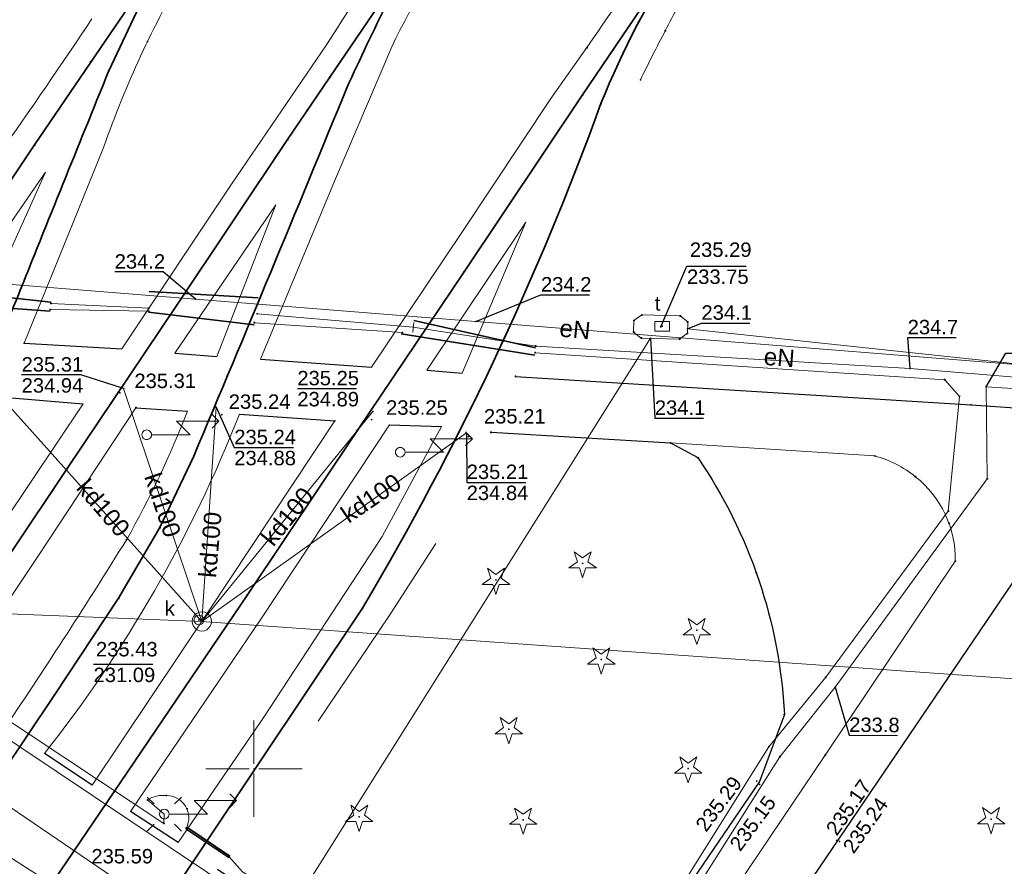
# Model space of a CAD drawing. Header units: metres. Extents: x 6603648 to 6604252, y 5739748 to 5740166.
# Tile 61 of 98: x 6603838 to 6603889, y 5740045 to 5740089. Entities that reach past the tile are written whole.
import ezdxf
from ezdxf.enums import TextEntityAlignment as Align

# ---------------------------------------------------------------- set-up
doc = ezdxf.new("R2010")
doc.units = ezdxf.units.M
doc.header["$PDSIZE"] = 0.75
doc.linetypes.add('ARK_LIN', pattern=[50, 50, 0])
doc.layers.get('0').update_dxf_attribs({"color": 252, "linetype": 'CONTINUOUS'})
for name, color, linetype, lineweight in [('GSLKOU', 252, 'CONTINUOUS', 18), ('GSLKRW', 252, 'CONTINUOUS', 25), ('GSLTTR', 252, 'CONTINUOUS', 35), ('GSPPRB', 252, 'CONTINUOUS', 18), ('GSPRDI', 252, 'CONTINUOUS', 18), ('GSPWPS', 252, 'CONTINUOUS', 13), ('GSPWPS_O', 252, 'CONTINUOUS', 13), ('GSSKOA', 252, 'CONTINUOUS', 18), ('GULENN', 252, 'CONTINUOUS', 18), ('GULENN_O', 252, 'CONTINUOUS', 18), ('GULEOR', 252, 'CONTINUOUS', 35), ('GULEWN', 252, 'CONTINUOUS', 18), ('GULKDP', 252, 'CONTINUOUS', 18), ('GULKDP_O', 252, 'CONTINUOUS', 18), ('GULKSP', 252, 'CONTINUOUS', 18), ('GULTPR', 252, 'CONTINUOUS', 18), ('GULWOP', 252, 'CONTINUOUS', 18), ('GUPEZC', 252, 'CONTINUOUS', 18), ('GUPISL', 252, 'CONTINUOUS', 18), ('GUPKSD', 252, 'CONTINUOUS', 18), ('GUPKWZ', 252, 'CONTINUOUS', 18), ('GUPKWZ_O', 252, 'CONTINUOUS', 18), ('GUPTWZ', 252, 'CONTINUOUS', 18), ('GUPTWZ_O', 252, 'CONTINUOUS', 18), ('GUSIKP', 252, 'CONTINUOUS', 18), ('PKT_ARK', 252, 'ARK_LIN', 18)]:
    doc.layers.add(name, color=color, linetype=linetype, lineweight=lineweight)
for name, color, linetype in [('GUPESH', 252, 'CONTINUOUS'), ('GUPESH_O', 252, 'CONTINUOUS'), ('GUPKSH', 252, 'CONTINUOUS'), ('GUPKSH_O', 252, 'CONTINUOUS'), ('GUPTSH', 252, 'CONTINUOUS'), ('GUPTSH_O', 252, 'CONTINUOUS')]:
    doc.layers.add(name, color=color, linetype=linetype)
doc.styles.add('Arial', font='arial.ttf')

# ---------------------------------------------------------------- blocks, each defined once
blk = doc.blocks.new('GSPPRB0')
blk.add_lwpolyline([(-0.007955, 0.0225), (0.007955, 0.0225), (0.0225, 0.007955), (0.0225, -0.007955), (0.007955, -0.0225), (-0.007955, -0.0225), (-0.0225, -0.007955), (-0.0225, 0.007955)], close=True)
blk = doc.blocks.new('GSPWPS1')
blk.add_hatch(color=256).paths.add_polyline_path([(0, 0.045), (-0.011647, 0.043467), (-0.0225, 0.038971), (-0.03182, 0.03182), (-0.038971, 0.0225), (-0.043467, 0.011647), (-0.045, 0), (-0.043467, -0.011647), (-0.038971, -0.0225), (-0.03182, -0.03182), (-0.0225, -0.038971), (-0.011647, -0.043467), (0, -0.045), (0.011647, -0.043467), (0.0225, -0.038971), (0.03182, -0.03182), (0.038971, -0.0225), (0.043467, -0.011647), (0.045, 0), (0.043467, 0.011647), (0.038971, 0.0225), (0.03182, 0.03182), (0.0225, 0.038971), (0.011647, 0.043467)])
blk = doc.blocks.new('GUPISL1_5')
for points in [[(3.396745, 1.05234), (3.75, 0.7), (3.396745, 0.34766)], [(0.25, 0), (2.25, 0), (1.55, 0.7), (3.75, 0.7)]]:
    blk.add_lwpolyline(points)
blk.add_lwpolyline([(0.25, 0), (0.241481, -0.064705), (0.216506, -0.125), (0.176777, -0.176777), (0.125, -0.216506), (0.064705, -0.241481), (0, -0.25), (-0.064705, -0.241481), (-0.125, -0.216506), (-0.176777, -0.176777), (-0.216506, -0.125), (-0.241481, -0.064705), (-0.25, 0), (-0.241481, 0.064705), (-0.216506, 0.125), (-0.176777, 0.176777), (-0.125, 0.216506), (-0.064705, 0.241481), (0, 0.25), (0.064705, 0.241481), (0.125, 0.216506), (0.176777, 0.176777), (0.216506, 0.125), (0.241481, 0.064705)], close=True)
blk = doc.blocks.new('GUPEZC1')
blk.add_lwpolyline([(0, 0.25), (0, -0.25)])
blk = doc.blocks.new('GUPISL1_10')
for points in [[(-0.883883, 0.883883), (-0.53033, 0.53033)], [(0.883883, 0.883883), (0.53033, 0.53033)], [(-0.883883, -0.883883), (-0.53033, -0.53033)], [(0.883883, -0.883883), (0.53033, -0.53033)]]:
    blk.add_lwpolyline(points)
blk.add_lwpolyline([(0.25, 0), (0.234922, -0.085505), (0.19151, -0.160697), (0.125, -0.216507), (0.064705, -0.241482), (0, -0.25), (-0.064705, -0.241482), (-0.125, -0.216507), (-0.183262, -0.170042), (-0.225242, -0.10847), (-0.247207, -0.03726), (-0.247207, 0.03726), (-0.225242, 0.10847), (-0.183262, 0.170042), (-0.125, 0.216507), (-0.05563, 0.243732), (0.018682, 0.2493), (0.091335, 0.232718), (0.155872, 0.195458), (0.20656, 0.14083), (0.238893, 0.07369)], close=True)
blk = doc.blocks.new('GUPESH1')
blk.add_hatch(color=256).paths.add_polyline_path([(0, 0.045), (-0.011647, 0.043467), (-0.0225, 0.038971), (-0.03182, 0.03182), (-0.038971, 0.0225), (-0.043467, 0.011647), (-0.045, 0), (-0.043467, -0.011647), (-0.038971, -0.0225), (-0.03182, -0.03182), (-0.0225, -0.038971), (-0.011647, -0.043467), (0, -0.045), (0.011647, -0.043467), (0.0225, -0.038971), (0.03182, -0.03182), (0.038971, -0.0225), (0.043467, -0.011647), (0.045, 0), (0.043467, 0.011647), (0.038971, 0.0225), (0.03182, 0.03182), (0.0225, 0.038971), (0.011647, 0.043467)])
blk = doc.blocks.new('GUPISL1_4')
blk.add_lwpolyline([(0.25, 0), (0.241481, -0.064705), (0.216506, -0.125), (0.176777, -0.176777), (0.125, -0.216506), (0.064705, -0.241481), (0, -0.25), (-0.064705, -0.241481), (-0.125, -0.216506), (-0.176777, -0.176777), (-0.216506, -0.125), (-0.241481, -0.064705), (-0.25, 0), (-0.241481, 0.064705), (-0.216506, 0.125), (-0.176777, 0.176777), (-0.125, 0.216506), (-0.064705, 0.241481), (0, 0.25), (0.064705, 0.241481), (0.125, 0.216506), (0.176777, 0.176777), (0.216506, 0.125), (0.241481, 0.064705)], close=True)
blk = doc.blocks.new('GUPTSH1')
blk.add_hatch(color=256).paths.add_polyline_path([(0, 0.045), (-0.011647, 0.043467), (-0.0225, 0.038971), (-0.03182, 0.03182), (-0.038971, 0.0225), (-0.043467, 0.011647), (-0.045, 0), (-0.043467, -0.011647), (-0.038971, -0.0225), (-0.03182, -0.03182), (-0.0225, -0.038971), (-0.011647, -0.043467), (0, -0.045), (0.011647, -0.043467), (0.0225, -0.038971), (0.03182, -0.03182), (0.038971, -0.0225), (0.043467, -0.011647), (0.045, 0), (0.043467, 0.011647), (0.038971, 0.0225), (0.03182, 0.03182), (0.0225, 0.038971), (0.011647, 0.043467)])
blk = doc.blocks.new('GUPKWZ1_1')
blk.add_lwpolyline([(0.25, 0), (0.241481, -0.064705), (0.216506, -0.125), (0.176777, -0.176777), (0.125, -0.216506), (0.064705, -0.241481), (0, -0.25), (-0.064705, -0.241481), (-0.125, -0.216506), (-0.176777, -0.176777), (-0.216506, -0.125), (-0.241481, -0.064705), (-0.25, 0), (-0.241481, 0.064705), (-0.216506, 0.125), (-0.176777, 0.176777), (-0.125, 0.216506), (-0.064705, 0.241481), (0, 0.25), (0.064705, 0.241481), (0.125, 0.216506), (0.176777, 0.176777), (0.216506, 0.125), (0.241481, 0.064705)], close=True)
blk = doc.blocks.new('GUPKSD1_1')
blk.add_lwpolyline([(0.5, 0), (0.482963, -0.12941), (0.433013, -0.25), (0.353553, -0.353553), (0.25, -0.433013), (0.12941, -0.482963), (0, -0.5), (-0.12941, -0.482963), (-0.25, -0.433013), (-0.353553, -0.353553), (-0.433013, -0.25), (-0.482963, -0.12941), (-0.5, 0), (-0.482963, 0.12941), (-0.433013, 0.25), (-0.353553, 0.353553), (-0.25, 0.433013), (-0.12941, 0.482963), (0, 0.5), (0.12941, 0.482963), (0.25, 0.433013), (0.353553, 0.353553), (0.433013, 0.25), (0.482963, 0.12941)], close=True)
blk = doc.blocks.new('GSPRDI1')
blk.add_hatch(color=256).paths.add_polyline_path([(-0.045, 0), (-0.042798, -0.013906), (-0.036406, -0.02645), (-0.02645, -0.036406), (-0.013906, -0.042798), (0, -0.045), (0.013906, -0.042798), (0.02645, -0.036406), (0.036406, -0.02645), (0.042798, -0.013906), (0.045, 0), (0.042798, 0.013906), (0.036406, 0.02645), (0.02645, 0.036406), (0.013906, 0.042798), (0, 0.045), (-0.013906, 0.042798), (-0.02645, 0.036406), (-0.036406, 0.02645), (-0.042798, 0.013906)])
blk.add_lwpolyline([(0.088531, -0.272471), (-0.231778, -0.713338), (-0.231778, -0.168396), (-0.750048, 0), (-0.231778, 0.168396), (-0.231778, 0.713338), (0.088531, 0.272471), (0.606801, 0.440867), (0.286493, 0), (0.606801, -0.440867)], close=True)
blk = doc.blocks.new('GUPTWZ1_3')
blk.add_lwpolyline([(0.375, -0.25), (-0.375, -0.25), (-0.375, 0.25), (0.375, 0.25)], close=True)
blk = doc.blocks.new('GUPKSH1')
blk.add_hatch(color=256).paths.add_polyline_path([(0, 0.045), (-0.011647, 0.043467), (-0.0225, 0.038971), (-0.03182, 0.03182), (-0.038971, 0.0225), (-0.043467, 0.011647), (-0.045, 0), (-0.043467, -0.011647), (-0.038971, -0.0225), (-0.03182, -0.03182), (-0.0225, -0.038971), (-0.011647, -0.043467), (0, -0.045), (0.011647, -0.043467), (0.0225, -0.038971), (0.03182, -0.03182), (0.038971, -0.0225), (0.043467, -0.011647), (0.045, 0), (0.043467, 0.011647), (0.038971, 0.0225), (0.03182, 0.03182), (0.0225, 0.038971), (0.011647, 0.043467)])
blk = doc.blocks.new('ASS_SYM', base_point=(826.5, 303.25))
at = {"layer": 'PKT_ARK'}
for p, q in [((826.5, 303.5), (826.5, 305.75)), ((826.25, 303.25), (824, 303.25)), ((826.5, 303), (826.5, 300.75)), ((826.75, 303.25), (829, 303.25))]:
    blk.add_line(p, q, dxfattribs=at)
blk.add_point((826.5, 303.25), dxfattribs=at)
blk.add_point((826.5, 303.25), dxfattribs=at)

msp = doc.modelspace()

# ---------------------------------------------------------------- linework, layer by layer
at = {"layer": 'GSLKOU'}
for points in [[(6603861.193, 5740094.398, 0.037077), (6603857.16, 5740087.526)], [(6603853.768, 5740087.618, -0.005685), (6603856.863, 5740092.381)], [(6603846.477, 5740091.553, 0.048072), (6603842.201, 5740082.325)], [(6603867.303, 5740087.479, -0.00518), (6603869.86, 5740091.181)], [(6603871.377, 5740088.361, -0.017481), (6603872.815, 5740090.941)], [(6603836.748, 5740081.906, 0.004046), (6603841.588, 5740088.974)], [(6603870.087, 5740085.805, -0.01027), (6603871.377, 5740088.361)], [(6603849.251, 5740068.434, -0.07369), (6603839.113, 5740050.787)], [(6603846.548, 5740068.58, -0.035498), (6603843.391, 5740061.915)], [(6603843.391, 5740061.915, -0.009113), (6603837.104, 5740052.177)]]:
    msp.add_lwpolyline(points, format="xyb", dxfattribs=at)
for points in [[(6603848.832, 5740080.378), (6603853.768, 5740087.618)], [(6603857.16, 5740087.526), (6603854.189, 5740080.545)], [(6603867.303, 5740087.479), (6603865.426, 5740084.831)], [(6603860.834, 5740077.918), (6603865.426, 5740084.831)], [(6603842.201, 5740082.325), (6603840.352, 5740077.757)], [(6603836.367, 5740076.957), (6603839.167, 5740081.014)], [(6603839.167, 5740081.014), (6603837.272, 5740076.755)], [(6603850.344, 5740071.286), (6603854.189, 5740080.545)], [(6603843.142, 5740071.832), (6603848.832, 5740080.378)], [(6603845.897, 5740071.597), (6603851.133, 5740079.314)], [(6603848.081, 5740071.421), (6603851.133, 5740079.314)], [(6603858.977, 5740070.719), (6603864.134, 5740078.414)], [(6603860.821, 5740070.566), (6603864.134, 5740078.414)], [(6603856.114, 5740070.872), (6603860.834, 5740077.918)], [(6603838.065, 5740072.12), (6603840.352, 5740077.757)], [(6603841.129, 5740068.961), (6603837.021, 5740062.828)], [(6603843.873, 5740068.766), (6603838.806, 5740061.083)], [(6603854.209, 5740068.083), (6603847.666, 5740058.21)], [(6603857.054, 5740067.87), (6603850.355, 5740057.764)], [(6603859.756, 5740067.784), (6603856.67, 5740062.071)], [(6603856.67, 5740062.071), (6603850.517, 5740052.676)], [(6603857.023, 5740057.938), (6603859.458, 5740061.697)], [(6603834.165, 5740054.129), (6603838.806, 5740061.083)], [(6603841.606, 5740049.147), (6603847.666, 5740058.21)], [(6603853.342, 5740052.473), (6603857.023, 5740057.938)], [(6603843.584, 5740047.776), (6603850.355, 5740057.764)], [(6603846.067, 5740046.166), (6603850.517, 5740052.676)]]:
    msp.add_lwpolyline(points, dxfattribs=at)
at = {"layer": 'GSLKRW'}
for points in [[(6603863.595, 5740070.392), (6603887.27, 5740068.916), (6603919.271, 5740066.727), (6603954.045, 5740064.403), (6603988.918, 5740062.151), (6603992.392, 5740062.021, 0.072242), (6603993.843, 5740062.49, 0.131576), (6603996.336, 5740064.821), (6603996.818, 5740066.714), (6603997.119, 5740071.208), (6603997.844, 5740080.934)], [(6603862.323, 5740067.486), (6603871.646, 5740066.932), (6603873.062, 5740066.171, -0.137979), (6603877.561, 5740052.818), (6603876.27, 5740049.331), (6603870.421, 5740040.733, -0.132024), (6603865.996, 5740035.973, -0.29513), (6603861.995, 5740035.473), (6603848.105, 5740044.766)], [(6603891.094, 5740060.944), (6603894.08, 5740060.031, -0.341842), (6603897.42, 5740053.086), (6603896.627, 5740050.7), (6603882.997, 5740030.102, -0.258935), (6603876.114, 5740027.684, -0.358083), (6603872.19, 5740030.846), (6603872.436, 5740034.522), (6603874.688, 5740037.928), (6603889.747, 5740060.134), (6603891.151, 5740060.942)]]:
    msp.add_lwpolyline(points, format="xyb", dxfattribs=at)
for points in [[(6603838.065, 5740072.12), (6603843.142, 5740071.832)], [(6603845.897, 5740071.597), (6603848.081, 5740071.421)], [(6603850.344, 5740071.286), (6603856.114, 5740070.872)], [(6603858.977, 5740070.719), (6603860.821, 5740070.566)], [(6603836.76, 5740069.334), (6603841.129, 5740068.961)], [(6603843.873, 5740068.766), (6603846.548, 5740068.58)], [(6603849.251, 5740068.434), (6603854.209, 5740068.083)], [(6603857.054, 5740067.87), (6603859.756, 5740067.784)], [(6603841.606, 5740049.147), (6603839.113, 5740050.787)], [(6603846.067, 5740046.166), (6603843.584, 5740047.776)]]:
    msp.add_lwpolyline(points, dxfattribs=at)
at = {"layer": 'GSLTTR'}
for points in [[(6603822.85, 5740049.26), (6603824.64, 5740051.94), (6603831.67, 5740062.39), (6603833.08, 5740064.67, 0.022979), (6603835.58, 5740069.38, 0.002556), (6603837.71, 5740074.5, -0.001097), (6603842.46, 5740086.27), (6603844.48, 5740090.56), (6603846.84, 5740094.55), (6603847.2, 5740095.11, -0.024294), (6603849.67, 5740098.47, -0.019913), (6603851.01, 5740100.04, -0.025914), (6603853.24, 5740102.18, -0.020568), (6603854.84, 5740103.47, -0.034496), (6603857.5, 5740105.19, -0.020002), (6603859.38, 5740106.12, -0.028933), (6603862.24, 5740107.2, -0.026836), (6603864.46, 5740107.79, -0.064595), (6603872.92, 5740108.22)], [(6603885.54, 5740107.42, 0.046882), (6603880.06, 5740107.4, 0.0559), (6603874.38, 5740106.27, 0.023051), (6603872.85, 5740105.73, 0.001589), (6603872.68, 5740105.66, 0.030376), (6603869.44, 5740104.07, 0.017979), (6603867.99, 5740103.19, 0.024364), (6603866.39, 5740102.04, 0.011452), (6603864.92, 5740100.75, 0.013215), (6603863.96, 5740099.84, 0.027866), (6603860.67, 5740095.87, 0.010979), (6603859.29, 5740093.83, 0.021165), (6603856.96, 5740089.87, 0.00856), (6603854.83, 5740085.39, -0.002242), (6603846.88, 5740066.25), (6603845.12, 5740062.53), (6603842.97, 5740058.86), (6603839.62, 5740053.81), (6603834.13, 5740045.63), (6603832.32, 5740042.92)], [(6603841.3, 5740036.91), (6603842.98, 5740039.4), (6603847.41, 5740046.02), (6603855.65, 5740058.35, 0.046612), (6603868.03, 5740084.57, -0.047653), (6603872.19, 5740092.58, -0.012001), (6603873.52, 5740094.5, -0.0191), (6603875.23, 5740096.71, -0.020185), (6603876.84, 5740098.51, -0.02508), (6603879.11, 5740100.62, -0.015352), (6603880.66, 5740101.84, -0.037262), (6603883.46, 5740103.69, -0.022236), (6603885.21, 5740104.57, -0.035898), (6603888.42, 5740105.72, -0.082806), (6603898.63, 5740106.56)]]:
    msp.add_lwpolyline(points, format="xyb", dxfattribs=at)
for points in [[(6603818.24, 5740052.35), (6603820.17, 5740055.14), (6603826.02, 5740063.71), (6603831.87, 5740072.41), (6603837.42, 5740080.66), (6603838.61, 5740082.42), (6603841.52, 5740086.73), (6603844.25, 5740090.72), (6603846.84, 5740094.55)], [(6603827.29, 5740046.28), (6603829.1, 5740048.98), (6603834.53, 5740057), (6603840.27, 5740065.55), (6603846, 5740074.1), (6603851.75, 5740082.7), (6603853.95, 5740085.95), (6603859.29, 5740093.83)], [(6603836.72, 5740039.97), (6603838.56, 5740042.65), (6603842.73, 5740048.78), (6603849.66, 5740059.04), (6603855.36, 5740067.57), (6603860.92, 5740075.83), (6603867.08, 5740085.03), (6603872.19, 5740092.58)]]:
    msp.add_lwpolyline(points, dxfattribs=at)
at = {"layer": 'GSSKOA'}
msp.add_lwpolyline([(6603871.646, 5740066.932), (6603882.262, 5740066.255, -0.104051), (6603884.364, 5740065.177, -0.234765), (6603886.443, 5740060.788), (6603879.687, 5740050.708), (6603868.397, 5740033.931, -0.138752), (6603867.503, 5740033.123, -0.254977), (6603865.411, 5740033.201), (6603861.995, 5740035.473, 0.29513), (6603865.996, 5740035.973, 0.132024), (6603870.421, 5740040.733), (6603876.27, 5740049.331), (6603877.561, 5740052.818, 0.137979), (6603873.062, 5740066.171)], format="xyb", close=True, dxfattribs=at)
at = {"layer": 'GULENN'}
for points in [[(6603821.307, 5740081.271), (6603822.642, 5740080.563), (6603832.264, 5740075.585), (6603835.027, 5740075.364), (6603846.967, 5740074.412), (6603861.537, 5740073.25), (6603901.109, 5740070.093), (6603927.157, 5740068.515), (6603964.046, 5740065.464)], [(6603839.454, 5740074.189), (6603844.538, 5740073.93)], [(6603850.167, 5740073.643), (6603858.283, 5740072.946)], [(6603858.283, 5740072.946), (6603864.642, 5740071.967), (6603884.089, 5740070.799), (6603890.391, 5740070.284), (6603902.121, 5740070.153), (6603902.272, 5740072.457), (6603901.817, 5740073.688)], [(6603867.667, 5740033.906), (6603867.242, 5740034.158), (6603867.281, 5740034.728), (6603877.334, 5740050.623), (6603880.203, 5740054.231), (6603888.106, 5740065.069), (6603888.041, 5740069.852), (6603964.333, 5740065.068), (6603969.872, 5740064.72), (6604006.477, 5740062.64), (6604011.74, 5740062.339)]]:
    msp.add_lwpolyline(points, dxfattribs=at)
for points in [[(6603826.93, 5740060.12), (6603826.279, 5740059.782), (6603845.327, 5740047.151), (6603845.347, 5740047.641), (6603844.472, 5740048.374, -0.178975), (6603845.458, 5740048.604, -0.563431), (6603846.492, 5740046.914)], [(6603848.722, 5740045.419), (6603849.408, 5740044.642), (6603859.99, 5740037.663), (6603863.498, 5740035.323), (6603865.683, 5740033.586, 0.295108), (6603868.171, 5740034.236)]]:
    msp.add_lwpolyline(points, format="xyb", dxfattribs=at)
at = {"layer": 'GULEOR'}
for points in [[(6603832.054, 5740075.071), (6603839.452, 5740074.249)], [(6603850.23, 5740074.475), (6603844.552, 5740074.811)], [(6603839.412, 5740073.788), (6603831.749, 5740074.334)], [(6603844.524, 5740073.73), (6603850.008, 5740073.08)], [(6603864.635, 5740071.883), (6603858.316, 5740073.296)], [(6603857.649, 5740072.603), (6603864.603, 5740071.502)], [(6603846.464, 5740046.873), (6603848.695, 5740045.377)], [(6603848.75, 5740045.46), (6603846.52, 5740046.956)]]:
    msp.add_lwpolyline(points, dxfattribs=at)
at = {"layer": 'GULEWN'}
for points in [[(6603839.42, 5740073.868), (6603844.533, 5740073.78)], [(6603850.026, 5740073.18), (6603857.719, 5740072.676)], [(6603864.611, 5740071.622), (6603885.894, 5740070.219), (6603886.661, 5740069.354), (6603886.08, 5740063.391), (6603879.712, 5740054.752), (6603876.754, 5740051.142), (6603866.81, 5740035.259)]]:
    msp.add_lwpolyline(points, dxfattribs=at)
at = {"layer": 'GULKDP'}
for points in [[(6603814.503, 5740080.605), (6603831.14, 5740058.299), (6603847.297, 5740057.653), (6603906.434, 5740053.477), (6603924.358, 5740052.155), (6603924.389, 5740050.906), (6603924.358, 5740052.155), (6603949.317, 5740050.315), (6603975.452, 5740047.825), (6603995.199, 5740046.704), (6604006.685, 5740045.947), (6604029.331, 5740044.988), (6604042.021, 5740043.152), (6604072.17, 5740042.055)], [(6603835.981, 5740070.278), (6603847.297, 5740057.653)], [(6603847.297, 5740057.653), (6603843.233, 5740069.764)], [(6603847.297, 5740057.653), (6603848.034, 5740068.79)], [(6603847.297, 5740057.653), (6603856.18, 5740068.573)], [(6603847.297, 5740057.653), (6603861.043, 5740067.45)], [(6603813.173, 5740064.44), (6603852.478, 5740037.692), (6603872.91, 5740024.349), (6603928.409, 5739986.124)]]:
    msp.add_lwpolyline(points, dxfattribs=at)
at = {"layer": 'GULKSP'}
msp.add_lwpolyline([(6603975.031, 5740059.873), (6603949.017, 5740019.863), (6603925.818, 5739984.651), (6603917.322, 5739990.531), (6603912.316, 5739994.093), (6603899.365, 5740003.193), (6603888.891, 5740010.562), (6603858.459, 5740032.251), (6603842.116, 5740042.333), (6603837.272, 5740045.441), (6603827.271, 5740052.006), (6603822.993, 5740054.819), (6603803.221, 5740067.921)], dxfattribs=at)
at = {"layer": 'GULTPR'}
for points in [[(6603925.178, 5740067.256), (6603872.537, 5740072.871)], [(6603870.598, 5740072.371), (6603848.924, 5740037.881)]]:
    msp.add_lwpolyline(points, dxfattribs=at)
at = {"layer": 'GULWOP'}
msp.add_lwpolyline([(6603932.989, 5739986.43), (6603935.216, 5739989.439), (6603934.329, 5739990.144), (6603888.793, 5740021.728), (6603874.331, 5740030.975), (6603873.516, 5740029.072), (6603872.473, 5740027.711), (6603849.586, 5740043.276), (6603818.005, 5740064.407)], dxfattribs=at)
at = {"layer": 'GUPESH_O', "flags": 128}
for points in [[(6603846.967, 5740074.412), (6603845.287, 5740075.819), (6603842.767, 5740075.819)], [(6603861.537, 5740073.25), (6603864.916, 5740074.63), (6603867.436, 5740074.63)], [(6603884.089, 5740070.799), (6603883.968, 5740072.406), (6603886.488, 5740072.406)], [(6603888.041, 5740069.852), (6603889.065, 5740071.604), (6603891.585, 5740071.604)], [(6603880.203, 5740054.231), (6603880.925, 5740051.741), (6603883.445, 5740051.724)]]:
    msp.add_lwpolyline(points, dxfattribs=at)
at = {"layer": 'GUPKSH_O', "flags": 128}
for points in [[(6603843.233, 5740069.764), (6603841.012, 5740070.47), (6603837.932, 5740070.47)], [(6603852.258, 5740069.755), (6603855.338, 5740069.755)], [(6603848.034, 5740068.79), (6603848.982, 5740066.695), (6603852.062, 5740066.695)], [(6603861.043, 5740067.45), (6603861.056, 5740064.884), (6603864.136, 5740064.884)], [(6603841.669, 5740055.425), (6603844.749, 5740055.425)]]:
    msp.add_lwpolyline(points, dxfattribs=at)
at = {"layer": 'GUPTSH_O', "flags": 128}
for points in [[(6603871.135, 5740072.963), (6603872.502, 5740076.12), (6603875.582, 5740076.12)], [(6603872.537, 5740072.871), (6603873.254, 5740073.163), (6603875.774, 5740073.163)], [(6603870.598, 5740072.371), (6603870.832, 5740068.22), (6603873.352, 5740068.22)]]:
    msp.add_lwpolyline(points, dxfattribs=at)
at = {"layer": 'GUSIKP'}
msp.add_lwpolyline([(6603870.153, 5740073.584), (6603872.154, 5740073.534), (6603872.54, 5740073.222), (6603872.532, 5740072.631), (6603872.118, 5740072.333), (6603870.127, 5740072.383), (6603869.73, 5740072.695), (6603869.748, 5740073.296)], close=True, dxfattribs=at)

# ---------------------------------------------------------------- block references
at = {"layer": 'GSPPRB', "rotation": 90}
for p in [(6603869.99, 5740088.81), (6603871.377, 5740088.361), (6603844.472, 5740087.792), (6603867.303, 5740087.479), (6603841.52, 5740086.73), (6603842.46, 5740086.27), (6603853.95, 5740085.95), (6603870.087, 5740085.805), (6603854.83, 5740085.39), (6603867.08, 5740085.03), (6603868.03, 5740084.57), (6603838.61, 5740082.42), (6603851.75, 5740082.7), (6603840.35, 5740081.06), (6603850.93, 5740075.94), (6603860.92, 5740075.83), (6603839.42, 5740073.868), (6603839.454, 5740074.189), (6603844.533, 5740073.78), (6603844.538, 5740073.93), (6603846, 5740074.1), (6603850.167, 5740073.643), (6603869.748, 5740073.296), (6603870.153, 5740073.584), (6603872.154, 5740073.534), (6603872.54, 5740073.222), (6603850.026, 5740073.18), (6603869.73, 5740072.695), (6603857.719, 5740072.676), (6603863.02, 5740072.39), (6603870.127, 5740072.383), (6603872.118, 5740072.333), (6603872.532, 5740072.631), (6603838.065, 5740072.12), (6603864.642, 5740071.967), (6603864.611, 5740071.622), (6603863.595, 5740070.392), (6603885.894, 5740070.219), (6603886.661, 5740069.354), (6603843.873, 5740068.766), (6603887.27, 5740068.916), (6603854.209, 5740068.083), (6603855.36, 5740067.57), (6603862.323, 5740067.486), (6603871.646, 5740066.932), (6603846.88, 5740066.25), (6603873.062, 5740066.171), (6603882.262, 5740066.255), (6603840.27, 5740065.55), (6603884.364, 5740065.177), (6603888.106, 5740065.069), (6603886.08, 5740063.391), (6603845.12, 5740062.53), (6603886.113, 5740062.761), (6603843.391, 5740061.915), (6603886.443, 5740060.788), (6603876.103, 5740060.18), (6603849.66, 5740059.04), (6603842.97, 5740058.86), (6603855.65, 5740058.35), (6603879.712, 5740054.752), (6603839.62, 5740053.81), (6603877.561, 5740052.818), (6603876.754, 5740051.142), (6603879.687, 5740050.708), (6603877.334, 5740050.623), (6603876.27, 5740049.331), (6603842.73, 5740048.78), (6603844.472, 5740048.374), (6603845.458, 5740048.604), (6603846.522, 5740047.915), (6603845.327, 5740047.151), (6603846.492, 5740046.914), (6603847.41, 5740046.02), (6603848.722, 5740045.419)]:
    msp.add_blockref('GSPPRB0', p, dxfattribs=at)
at = {"layer": 'GSPRDI', "rotation": 90}
for p in [(6603867.081, 5740060.67), (6603862.577, 5740059.809), (6603873.012, 5740057.198), (6603868.051, 5740055.668), (6603863.243, 5740052.051), (6603872.566, 5740050.007), (6603855.472, 5740047.494), (6603863.987, 5740047.345), (6603888.302, 5740047.372)]:
    msp.add_blockref('GSPRDI1', p, dxfattribs=at)
at = {"layer": 'GSPWPS', "rotation": 90}
for p in [(6603843.041, 5740069.535), (6603848.334, 5740068.403), (6603856.118, 5740068.147), (6603861.153, 5740067.265), (6603876.126, 5740049.358), (6603876.278, 5740049.184), (6603880.277, 5740046.272), (6603880.427, 5740046.216)]:
    msp.add_blockref('GSPWPS1', p, dxfattribs=at)
at = {"layer": 'GUPESH', "rotation": 90}
for p in [(6603846.967, 5740074.412), (6603861.537, 5740073.25), (6603884.089, 5740070.799), (6603888.041, 5740069.852), (6603886.08, 5740063.391), (6603879.712, 5740054.752), (6603880.203, 5740054.231), (6603844.472, 5740048.374)]:
    msp.add_blockref('GUPESH1', p, dxfattribs=at)
at = {"layer": 'GUPEZC', "rotation": 353.4924528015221}
msp.add_blockref('GUPEZC1', (6603858.283, 5740072.946), dxfattribs=at)
at = {"layer": 'GUPISL'}
for name, p, rotation in [('GUPISL1_5', (6603844.432, 5740067.357), 359.9999974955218), ('GUPISL1_5', (6603857.603, 5740066.451), 359.9999974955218), ('GUPISL1_5', (6603845.347, 5740047.641), 359.9999974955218), ('GUPISL1_10', (6603845.347, 5740047.641), 90), ('GUPISL1_4', (6603845.347, 5740047.641), 90)]:
    msp.add_blockref(name, p, dxfattribs=dict(at, rotation=rotation))
at = {"layer": 'GUPKSD', "rotation": 90}
msp.add_blockref('GUPKSD1_1', (6603847.297, 5740057.653), dxfattribs=at)
at = {"layer": 'GUPKSH', "rotation": 90}
for p in [(6603843.233, 5740069.764), (6603848.034, 5740068.79), (6603856.18, 5740068.573), (6603861.043, 5740067.45), (6603847.145, 5740057.73), (6603847.297, 5740057.653)]:
    msp.add_blockref('GUPKSH1', p, dxfattribs=at)
at = {"layer": 'GUPKWZ', "rotation": 90}
msp.add_blockref('GUPKWZ1_1', (6603847.145, 5740057.73), dxfattribs=at)
at = {"layer": 'GUPTSH', "rotation": 90}
for p in [(6603871.135, 5740072.963), (6603871.214, 5740073), (6603872.537, 5740072.871), (6603870.598, 5740072.371)]:
    msp.add_blockref('GUPTSH1', p, dxfattribs=at)
at = {"layer": 'GUPTWZ', "rotation": 359.9999974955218}
msp.add_blockref('GUPTWZ1_3', (6603871.214, 5740073), dxfattribs=at)
at = {"layer": 'PKT_ARK'}
msp.add_blockref('ASS_SYM', (6603850, 5740050), dxfattribs=at)

# ---------------------------------------------------------------- texts
at = {"layer": 'GSPWPS_O', "style": 'Arial'}
for s, rotation, p in [('235.31', 360, (6603843.791, 5740069.785)), ('235.24', 360, (6603848.695, 5740068.705)), ('235.25', 360, (6603856.868, 5740068.397)), ('235.21', 360, (6603861.951, 5740067.942)), ('235.29', 53.465, (6603873.496, 5740046.664)), ('235.17', 55.0046, (6603880.285, 5740046.465)), ('235.15', 53.465, (6603875.266, 5740045.655)), ('235.24', 55.0046, (6603881.161, 5740045.532))]:
    msp.add_text(s, height=0.75, rotation=rotation, dxfattribs=at).set_placement(p)
at = {"layer": 'GULENN_O', "style": 'Arial'}
for rotation, p in [(354.2911, (6603866.642, 5740072.391)), (355.4153, (6603877.263, 5740070.932))]:
    msp.add_text('eN', height=0.9, rotation=rotation, dxfattribs=at).set_placement(p, align=Align.CENTER)
at = {"layer": 'GULKDP_O', "style": 'Arial'}
for rotation, p in [(310.7186, (6603841.836, 5740063.262)), (288.5487, (6603844.838, 5740063.565)), (34.3302, (6603856.339, 5740063.692)), (50.8734, (6603852.087, 5740062.829)), (85.0658, (6603848.179, 5740061.602))]:
    msp.add_text('kd100', height=0.9, rotation=rotation, dxfattribs=at).set_placement(p, align=Align.CENTER)
at = {"layer": 'GUPESH_O', "style": 'Arial'}
for s, rotation, p in [('234.2', 360, (6603842.767, 5740075.992)), ('234.2', 360, (6603864.916, 5740074.803)), ('234.7', 360, (6603883.968, 5740072.579)), ('233.8', 359.599, (6603880.927, 5740051.914))]:
    msp.add_text(s, height=0.75, rotation=rotation, dxfattribs=at).set_placement(p)
at = {"layer": 'GUPKSH_O', "style": 'Arial'}
for s, p in [('235.31', (6603837.932, 5740070.642)), ('235.25', (6603852.258, 5740069.928)), ('234.94', (6603837.932, 5740069.547)), ('234.89', (6603852.258, 5740068.833)), ('235.24', (6603848.982, 5740066.868)), ('234.88', (6603848.982, 5740065.773)), ('235.21', (6603861.056, 5740065.057)), ('234.84', (6603861.056, 5740063.962)), ('235.43', (6603841.795, 5740055.836)), ('231.09', (6603841.669, 5740054.502)), ('235.59', (6603841.558, 5740045.076))]:
    msp.add_text(s, height=0.75, rotation=360, dxfattribs=at).set_placement(p)
at = {"layer": 'GUPKWZ_O', "style": 'Arial'}
msp.add_text('k', height=0.75, rotation=360, dxfattribs=at).set_placement((6603845.889, 5740057.962), align=Align.RIGHT)
at = {"layer": 'GUPTSH_O', "style": 'Arial'}
for s, p in [('235.29', (6603872.652, 5740076.603)), ('233.75', (6603872.502, 5740075.197)), ('234.1', (6603873.254, 5740073.336)), ('234.1', (6603870.832, 5740068.393))]:
    msp.add_text(s, height=0.75, rotation=360, dxfattribs=at).set_placement(p)
at = {"layer": 'GUPTWZ_O', "style": 'Arial'}
msp.add_text('t', height=0.75, rotation=360, dxfattribs=at).set_placement((6603871.12, 5740073.811), align=Align.RIGHT)

doc.saveas('drawing.dxf')
